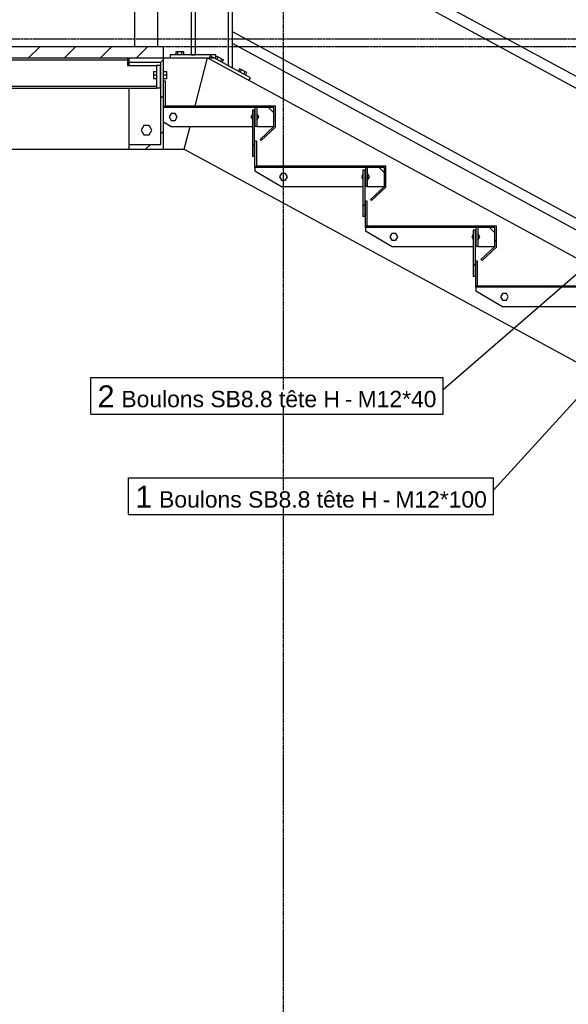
# Model space of a CAD drawing. Header units: millimetres. Extents: x 25 to 224619, y 20 to 11454.
# Tile 5 of 105: x 26947 to 28387, y 3365 to 5952. Entities that reach past the tile are written whole.
import ezdxf

# ---------------------------------------------------------------- set-up
doc = ezdxf.new("R2010")
doc.units = ezdxf.units.MM
doc.linetypes.add('DXK_LINE_DOT3', pattern=[5.9187, 2.979, -0.9799, 0.9799, -0.9799])
for name, color, linetype in [('ACIER_COUPE', 7, 'Continuous'), ('ACIER_HACHURES', 7, 'Continuous'), ('ACIER_VISIBLE', 7, 'Continuous'), ('BOULONS', 7, 'Continuous'), ('MAILLAGE', 7, 'Continuous'), ('REPERES', 7, 'Continuous')]:
    doc.layers.add(name, color=color, linetype=linetype)
doc.styles.add('Arial', font='arial.ttf', dxfattribs={"height": 0.2})

# ---------------------------------------------------------------- blocks, each defined once
blk = doc.blocks.new('GridLine-1649644-21065 - 20641')
at = {"layer": 'MAILLAGE', "color": 7, "linetype": 'DXK_LINE_DOT3'}
blk.add_line((24523.5, 5881.8), (33938.3, 5881.8), dxfattribs=at)
blk = doc.blocks.new('GridLine-1649644-21060 - 20641')
at = {"layer": 'MAILLAGE', "color": 7, "linetype": 'DXK_LINE_DOT3'}
blk.add_line((27639.5, 600), (27639.5, 7201.8), dxfattribs=at)
blk = doc.blocks.new('GridLine-1649644-21066 - 20641')
at = {"layer": 'MAILLAGE', "color": 7, "linetype": 'DXK_LINE_DOT3'}
blk.add_line((24523.5, 5901.8), (33938.3, 5901.8), dxfattribs=at)
blk = doc.blocks.new('Part-1649644-20782 - 20641')
at = {"layer": 'ACIER_HACHURES', "linetype": 'Continuous'}
h = blk.add_hatch(dxfattribs=at)
h.set_pattern_fill('', scale=21, style=0, pattern_type=0)
h.set_pattern_definition([(45, (28144.275, 5406.39), (-47.146, 47.146), [])])
h.paths.add_polyline_path([(28149.3, 5406.4), (28144.3, 5406.4), (28144.3, 5356.4), (28149.3, 5356.4)])
at = {"layer": 'ACIER_COUPE', "color": 136, "linetype": 'Continuous'}
for p, q in [((28149.3, 5406.4), (28144.3, 5406.4)), ((28144.3, 5406.4), (28144.3, 5356.4)), ((28149.3, 5406.4), (28149.3, 5356.4)), ((28149.3, 5356.4), (28144.3, 5356.4))]:
    blk.add_line(p, q, dxfattribs=at)
blk = doc.blocks.new('Part-1649644-20786 - 20641')
at = {"layer": 'ACIER_HACHURES', "linetype": 'Continuous'}
h = blk.add_hatch(dxfattribs=at)
h.set_pattern_fill('', scale=21, style=0, pattern_type=0)
h.set_pattern_definition([(45, (27854.275, 5564.02), (-47.146, 47.146), [])])
h.paths.add_polyline_path([(27859.3, 5564), (27854.3, 5564), (27854.3, 5514), (27859.3, 5514)])
at = {"layer": 'ACIER_COUPE', "color": 136, "linetype": 'Continuous'}
for p, q in [((27859.3, 5564), (27854.3, 5564)), ((27854.3, 5564), (27854.3, 5514)), ((27859.3, 5564), (27859.3, 5514)), ((27859.3, 5514), (27854.3, 5514))]:
    blk.add_line(p, q, dxfattribs=at)
blk = doc.blocks.new('Part-1649644-20665 - 20641')
at = {"layer": 'ACIER_VISIBLE', "color": 136, "linetype": 'Continuous'}
for p, q in [((27407.6, 5725.6), (27439.7, 5851.8)), ((27439.7, 5851.8), (31441.4, 3676.8)), ((27378.6, 5611.8), (27393.8, 5671.6)), ((27378.6, 5611.8), (31380.4, 3436.8))]:
    blk.add_line(p, q, dxfattribs=at)
blk = doc.blocks.new('Part-1649644-20790 - 20641')
at = {"layer": 'ACIER_HACHURES', "linetype": 'Continuous'}
h = blk.add_hatch(dxfattribs=at)
h.set_pattern_fill('', scale=21, style=0, pattern_type=0)
h.set_pattern_definition([(45, (27564.275, 5721.65), (-47.146, 47.146), [])])
h.paths.add_polyline_path([(27569.3, 5721.6), (27564.3, 5721.6), (27564.3, 5671.6), (27569.3, 5671.6)])
at = {"layer": 'ACIER_COUPE', "color": 136, "linetype": 'Continuous'}
for p, q in [((27569.3, 5721.6), (27564.3, 5721.6)), ((27564.3, 5721.6), (27564.3, 5671.6)), ((27569.3, 5721.6), (27569.3, 5671.6)), ((27569.3, 5671.6), (27564.3, 5671.6))]:
    blk.add_line(p, q, dxfattribs=at)
blk = doc.blocks.new('Part-1649644-20828 - 20641')
at = {"layer": 'ACIER_VISIBLE', "color": 136, "linetype": 'Continuous'}
for p, q in [((27854.3, 5406.4), (27854.3, 5397.4)), ((27854.3, 5397.4), (27924.3, 5356.4)), ((28194.3, 5392.4), (28180.3, 5406.4)), ((27924.3, 5356.4), (28137.5, 5356.4)), ((28142.5, 5356.4), (28144.3, 5356.4)), ((28149.3, 5356.4), (28194.3, 5356.4))]:
    blk.add_line(p, q, dxfattribs=at)
blk = doc.blocks.new('Bolt-1649644-20836 - 20641')
at = {"layer": 'BOULONS', "color": 7, "linetype": 'Continuous'}
for p, q in [((27344.1, 5705.6), (27338.9, 5696.6)), ((27338.9, 5696.6), (27344.1, 5687.6)), ((27354.5, 5705.6), (27344.1, 5705.6)), ((27359.7, 5696.6), (27354.5, 5705.6)), ((27354.5, 5687.6), (27359.7, 5696.6)), ((27344.1, 5687.6), (27354.5, 5687.6))]:
    blk.add_line(p, q, dxfattribs=at)
blk = doc.blocks.new('Part-1649644-20834 - 20641')
at = {"layer": 'ACIER_VISIBLE', "color": 136, "linetype": 'Continuous'}
for p, q in [((27614.3, 5707.6), (27600.3, 5721.6)), ((27324.3, 5683.4), (27344.3, 5671.6)), ((27344.3, 5671.6), (27557.5, 5671.6)), ((27562.5, 5671.6), (27564.3, 5671.6)), ((27569.3, 5671.6), (27614.3, 5671.6))]:
    blk.add_line(p, q, dxfattribs=at)
blk = doc.blocks.new('Part-1649644-20713 - 20641')
at = {"layer": 'ACIER_HACHURES', "linetype": 'Continuous'}
h = blk.add_hatch(dxfattribs=at)
h.set_pattern_fill('', scale=21, style=0, pattern_type=0)
h.set_pattern_definition([(45, (28148.275, 5252.76), (-47.146, 47.146), [])])
h.paths.add_polyline_path([(28488.3, 5252.8), (28148.3, 5252.8), (28148.3, 5318.7), (28144.3, 5318.7), (28144.3, 5248.8), (28484.3, 5248.8), (28484.3, 5198.2), (28447.9, 5164.3), (28450.6, 5161.4), (28488.3, 5196.4)])
at = {"layer": 'ACIER_COUPE', "color": 136, "linetype": 'Continuous'}
for p, q in [((28144.3, 5248.8), (28144.3, 5318.7)), ((28144.3, 5318.7), (28148.3, 5318.7)), ((28148.3, 5318.7), (28148.3, 5252.8)), ((28484.3, 5248.8), (28144.3, 5248.8)), ((28148.3, 5252.8), (28488.3, 5252.8)), ((28484.3, 5198.2), (28484.3, 5248.8)), ((28488.3, 5196.4), (28488.3, 5252.8)), ((28447.9, 5164.3), (28484.3, 5198.2)), ((28450.6, 5161.4), (28488.3, 5196.4)), ((28450.6, 5161.4), (28447.9, 5164.3))]:
    blk.add_line(p, q, dxfattribs=at)
blk = doc.blocks.new('Part-1649644-20715 - 20641')
at = {"layer": 'ACIER_HACHURES', "linetype": 'Continuous'}
h = blk.add_hatch(dxfattribs=at)
h.set_pattern_fill('', scale=21, style=0, pattern_type=0)
h.set_pattern_definition([(45, (27858.275, 5410.39), (-47.146, 47.146), [])])
h.paths.add_polyline_path([(28198.3, 5410.4), (27858.3, 5410.4), (27858.3, 5476.3), (27854.3, 5476.3), (27854.3, 5406.4), (28194.3, 5406.4), (28194.3, 5355.8), (28157.9, 5322), (28160.6, 5319), (28198.3, 5354)])
at = {"layer": 'ACIER_COUPE', "color": 136, "linetype": 'Continuous'}
for p, q in [((27854.3, 5406.4), (27854.3, 5476.3)), ((27854.3, 5476.3), (27858.3, 5476.3)), ((27858.3, 5476.3), (27858.3, 5410.4)), ((27858.3, 5410.4), (28198.3, 5410.4)), ((28198.3, 5354), (28198.3, 5410.4)), ((28194.3, 5406.4), (27854.3, 5406.4)), ((28194.3, 5355.8), (28194.3, 5406.4)), ((28157.9, 5322), (28194.3, 5355.8)), ((28160.6, 5319), (28198.3, 5354)), ((28160.6, 5319), (28157.9, 5322))]:
    blk.add_line(p, q, dxfattribs=at)
blk = doc.blocks.new('Part-1649644-20717 - 20641')
at = {"layer": 'ACIER_HACHURES', "linetype": 'Continuous'}
h = blk.add_hatch(dxfattribs=at)
h.set_pattern_fill('', scale=21, style=0, pattern_type=0)
h.set_pattern_definition([(45, (27568.275, 5568.02), (-47.146, 47.146), [])])
h.paths.add_polyline_path([(27908.3, 5568), (27568.3, 5568), (27568.3, 5633.9), (27564.3, 5633.9), (27564.3, 5564), (27904.3, 5564), (27904.3, 5513.4), (27867.9, 5479.6), (27870.6, 5476.7), (27908.3, 5511.7)])
at = {"layer": 'ACIER_COUPE', "color": 136, "linetype": 'Continuous'}
for p, q in [((27564.3, 5564), (27564.3, 5633.9)), ((27564.3, 5633.9), (27568.3, 5633.9)), ((27568.3, 5633.9), (27568.3, 5568)), ((27904.3, 5564), (27564.3, 5564)), ((27568.3, 5568), (27908.3, 5568)), ((27904.3, 5513.4), (27904.3, 5564)), ((27908.3, 5511.7), (27908.3, 5568)), ((27867.9, 5479.6), (27904.3, 5513.4)), ((27870.6, 5476.7), (27908.3, 5511.7)), ((27870.6, 5476.7), (27867.9, 5479.6))]:
    blk.add_line(p, q, dxfattribs=at)
blk = doc.blocks.new('Bolt-1649644-20832 - 20641')
at = {"layer": 'BOULONS', "color": 7, "linetype": 'Continuous'}
for p, q in [((27847.5, 5545.3), (27843.9, 5539)), ((27843.9, 5539), (27847.5, 5532.8)), ((27852.5, 5548), (27854.3, 5548)), ((27859.3, 5548), (27859.5, 5548)), ((27864.7, 5539), (27859.5, 5548)), ((27859.5, 5530), (27864.7, 5539)), ((27852.5, 5530), (27854.3, 5530)), ((27859.3, 5530), (27859.5, 5530))]:
    blk.add_line(p, q, dxfattribs=at)
blk = doc.blocks.new('Part-1649644-20719 - 20641')
at = {"layer": 'ACIER_HACHURES', "linetype": 'Continuous'}
h = blk.add_hatch(dxfattribs=at)
h.set_pattern_fill('', scale=21, style=0, pattern_type=0)
h.set_pattern_definition([(45, (27328.275, 5725.65), (-47.146, 47.146), [])])
h.paths.add_polyline_path([(27618.3, 5725.6), (27328.3, 5725.6), (27328.3, 5791.6), (27324.3, 5791.6), (27324.3, 5721.6), (27614.3, 5721.6), (27614.3, 5671.1), (27577.9, 5637.2), (27580.6, 5634.3), (27618.3, 5669.3)])
at = {"layer": 'ACIER_COUPE', "color": 136, "linetype": 'Continuous'}
for p, q in [((27324.3, 5721.6), (27324.3, 5791.6)), ((27324.3, 5791.6), (27328.3, 5791.6)), ((27328.3, 5791.6), (27328.3, 5725.6)), ((27614.3, 5721.6), (27324.3, 5721.6)), ((27328.3, 5725.6), (27618.3, 5725.6)), ((27614.3, 5671.1), (27614.3, 5721.6)), ((27618.3, 5669.3), (27618.3, 5725.6)), ((27577.9, 5637.2), (27614.3, 5671.1)), ((27580.6, 5634.3), (27618.3, 5669.3)), ((27580.6, 5634.3), (27577.9, 5637.2))]:
    blk.add_line(p, q, dxfattribs=at)
blk = doc.blocks.new('Part-1649644-20722 - 20641')
at = {"layer": 'ACIER_HACHURES', "linetype": 'Continuous'}
h = blk.add_hatch(dxfattribs=at)
h.set_pattern_fill('', scale=21, style=0, pattern_type=0)
h.set_pattern_definition([(45, (27234.277, 5851.85), (-47.146, 47.146), [])])
h.paths.add_polyline_path([(27324.3, 5851.8), (27234.3, 5851.8), (27234.3, 5839.3), (27317.3, 5839.3), (27317.3, 5624.3), (27234.3, 5624.3), (27234.3, 5611.8), (27324.3, 5611.8)])
at = {"layer": 'ACIER_COUPE', "color": 136, "linetype": 'Continuous'}
for p, q in [((27234.3, 5839.3), (27234.3, 5851.8)), ((27234.3, 5851.8), (27324.3, 5851.8)), ((27324.3, 5611.8), (27324.3, 5851.8)), ((27317.3, 5839.3), (27234.3, 5839.3)), ((27317.3, 5624.3), (27317.3, 5839.3)), ((27234.3, 5611.8), (27234.3, 5624.3)), ((27234.3, 5624.3), (27317.3, 5624.3)), ((27234.3, 5611.8), (27324.3, 5611.8))]:
    blk.add_line(p, q, dxfattribs=at)
blk = doc.blocks.new('Part-1649644-20723 - 20641')
at = {"layer": 'ACIER_VISIBLE', "color": 136, "linetype": 'Continuous'}
for p, q in [((27324.3, 5851.8), (27439.7, 5851.8)), ((27407.6, 5725.6), (27439.7, 5851.8)), ((25876.1, 5611.8), (25876.1, 5771.8)), ((27378.6, 5611.8), (27393.8, 5671.6)), ((25876.1, 5611.8), (27234.3, 5611.8)), ((27324.3, 5611.8), (27378.6, 5611.8))]:
    blk.add_line(p, q, dxfattribs=at)
blk = doc.blocks.new('Part-1649644-20740 - 20641')
at = {"layer": 'ACIER_VISIBLE', "color": 136, "linetype": 'Continuous'}
for p, q in [((27234.3, 5831.8), (27234.3, 5839.3)), ((27234.3, 5624.3), (27234.3, 5771.8))]:
    blk.add_line(p, q, dxfattribs=at)
blk = doc.blocks.new('Bolt-1649644-20741 - 20641')
at = {"layer": 'BOULONS', "color": 7, "linetype": 'Continuous'}
for p, q in [((27272.3, 5673.8), (27265.4, 5661.8)), ((27286.2, 5673.8), (27272.3, 5673.8)), ((27293.1, 5661.8), (27286.2, 5673.8)), ((27265.4, 5661.8), (27272.3, 5649.8)), ((27272.3, 5649.8), (27286.2, 5649.8)), ((27286.2, 5649.8), (27293.1, 5661.8))]:
    blk.add_line(p, q, dxfattribs=at)
blk = doc.blocks.new('Part-1649644-20781 - 20641')
at = {"layer": 'ACIER_HACHURES', "linetype": 'Continuous'}
h = blk.add_hatch(dxfattribs=at)
h.set_pattern_fill('', scale=21, style=0, pattern_type=0)
h.set_pattern_definition([(45, (28137.475, 5399.39), (-47.146, 47.146), [])])
h.paths.add_polyline_path([(28142.5, 5399.4), (28137.5, 5399.4), (28137.5, 5277.4), (28142.5, 5277.4)])
at = {"layer": 'ACIER_COUPE', "color": 136, "linetype": 'Continuous'}
for p, q in [((28142.5, 5399.4), (28137.5, 5399.4)), ((28137.5, 5399.4), (28137.5, 5277.4)), ((28142.5, 5399.4), (28142.5, 5277.4)), ((28142.5, 5277.4), (28137.5, 5277.4))]:
    blk.add_line(p, q, dxfattribs=at)
blk = doc.blocks.new('Part-1649644-20785 - 20641')
at = {"layer": 'ACIER_HACHURES', "linetype": 'Continuous'}
h = blk.add_hatch(dxfattribs=at)
h.set_pattern_fill('', scale=21, style=0, pattern_type=0)
h.set_pattern_definition([(45, (27847.475, 5557.02), (-47.146, 47.146), [])])
h.paths.add_polyline_path([(27852.5, 5557), (27847.5, 5557), (27847.5, 5435), (27852.5, 5435)])
at = {"layer": 'ACIER_COUPE', "color": 136, "linetype": 'Continuous'}
for p, q in [((27852.5, 5557), (27847.5, 5557)), ((27847.5, 5557), (27847.5, 5435)), ((27852.5, 5557), (27852.5, 5435)), ((27852.5, 5435), (27847.5, 5435))]:
    blk.add_line(p, q, dxfattribs=at)
blk = doc.blocks.new('Part-1649644-20789 - 20641')
at = {"layer": 'ACIER_HACHURES', "linetype": 'Continuous'}
h = blk.add_hatch(dxfattribs=at)
h.set_pattern_fill('', scale=21, style=0, pattern_type=0)
h.set_pattern_definition([(45, (27557.475, 5714.65), (-47.146, 47.146), [])])
h.paths.add_polyline_path([(27562.5, 5714.6), (27557.5, 5714.6), (27557.5, 5592.6), (27562.5, 5592.6)])
at = {"layer": 'ACIER_COUPE', "color": 136, "linetype": 'Continuous'}
for p, q in [((27562.5, 5714.6), (27557.5, 5714.6)), ((27557.5, 5714.6), (27557.5, 5592.6)), ((27562.5, 5714.6), (27562.5, 5592.6)), ((27562.5, 5592.6), (27557.5, 5592.6))]:
    blk.add_line(p, q, dxfattribs=at)
blk = doc.blocks.new('Part-1649644-20825 - 20641')
at = {"layer": 'ACIER_VISIBLE', "color": 136, "linetype": 'Continuous'}
for p, q in [((28144.3, 5248.8), (28144.3, 5239.8)), ((28144.3, 5239.8), (28214.3, 5198.8)), ((28484.3, 5234.8), (28470.3, 5248.8)), ((28214.3, 5198.8), (28427.5, 5198.8)), ((28432.5, 5198.8), (28434.3, 5198.8)), ((28439.3, 5198.8), (28484.3, 5198.8))]:
    blk.add_line(p, q, dxfattribs=at)
blk = doc.blocks.new('Bolt-1649644-20827 - 20641')
at = {"layer": 'BOULONS', "color": 7, "linetype": 'Continuous'}
for p, q in [((28214.1, 5232.8), (28208.9, 5223.8)), ((28224.5, 5232.8), (28214.1, 5232.8)), ((28229.7, 5223.8), (28224.5, 5232.8)), ((28208.9, 5223.8), (28214.1, 5214.8)), ((28214.1, 5214.8), (28224.5, 5214.8)), ((28224.5, 5214.8), (28229.7, 5223.8))]:
    blk.add_line(p, q, dxfattribs=at)
blk = doc.blocks.new('Bolt-1649644-20829 - 20641')
at = {"layer": 'BOULONS', "color": 7, "linetype": 'Continuous'}
for p, q in [((28137.5, 5387.6), (28133.9, 5381.4)), ((28142.5, 5390.4), (28144.3, 5390.4)), ((28149.3, 5390.4), (28149.5, 5390.4)), ((28154.7, 5381.4), (28149.5, 5390.4)), ((28133.9, 5381.4), (28137.5, 5375.2)), ((28142.5, 5372.4), (28144.3, 5372.4)), ((28149.3, 5372.4), (28149.5, 5372.4)), ((28149.5, 5372.4), (28154.7, 5381.4))]:
    blk.add_line(p, q, dxfattribs=at)
blk = doc.blocks.new('Bolt-1649644-20830 - 20641')
at = {"layer": 'BOULONS', "color": 7, "linetype": 'Continuous'}
for p, q in [((27924.1, 5390.4), (27918.9, 5381.4)), ((27934.5, 5390.4), (27924.1, 5390.4)), ((27939.7, 5381.4), (27934.5, 5390.4)), ((27918.9, 5381.4), (27924.1, 5372.4)), ((27924.1, 5372.4), (27934.5, 5372.4)), ((27934.5, 5372.4), (27939.7, 5381.4))]:
    blk.add_line(p, q, dxfattribs=at)
blk = doc.blocks.new('Part-1649644-20831 - 20641')
at = {"layer": 'ACIER_VISIBLE', "color": 136, "linetype": 'Continuous'}
for p, q in [((27564.3, 5564), (27564.3, 5555)), ((27904.3, 5550), (27890.3, 5564)), ((27564.3, 5555), (27634.3, 5514)), ((27634.3, 5514), (27847.5, 5514)), ((27852.5, 5514), (27854.3, 5514)), ((27859.3, 5514), (27904.3, 5514))]:
    blk.add_line(p, q, dxfattribs=at)
blk = doc.blocks.new('Bolt-1649644-20833 - 20641')
at = {"layer": 'BOULONS', "color": 7, "linetype": 'Continuous'}
for p, q in [((27634.1, 5548), (27628.9, 5539)), ((27628.9, 5539), (27634.1, 5530)), ((27644.5, 5548), (27634.1, 5548)), ((27649.7, 5539), (27644.5, 5548)), ((27644.5, 5530), (27649.7, 5539)), ((27634.1, 5530), (27644.5, 5530))]:
    blk.add_line(p, q, dxfattribs=at)
blk = doc.blocks.new('Bolt-1649644-20835 - 20641')
at = {"layer": 'BOULONS', "color": 7, "linetype": 'Continuous'}
for p, q in [((27557.5, 5702.9), (27553.9, 5696.6)), ((27553.9, 5696.6), (27557.5, 5690.4)), ((27562.5, 5705.6), (27564.3, 5705.6)), ((27569.3, 5705.7), (27569.5, 5705.7)), ((27574.7, 5696.7), (27569.5, 5705.7)), ((27569.5, 5687.7), (27574.7, 5696.7)), ((27562.5, 5687.6), (27564.3, 5687.6)), ((27569.3, 5687.7), (27569.5, 5687.7))]:
    blk.add_line(p, q, dxfattribs=at)
blk = doc.blocks.new('Part-1649644-21041 - 20641')
at = {"layer": 'ACIER_VISIBLE', "color": 136, "linetype": 'Continuous'}
for p, q in [((27397, 6739.6), (27397, 6649.1)), ((27397, 6739.6), (27407, 6734.1)), ((27407, 6734.1), (27407, 5859.8)), ((27397, 6649.1), (27407, 6649.1)), ((27397, 6649.1), (27397, 5859.8)), ((27397, 5859.8), (27407, 5859.8))]:
    blk.add_line(p, q, dxfattribs=at)
blk = doc.blocks.new('Bolt-1649644-21043 - 20641')
at = {"layer": 'BOULONS', "color": 7, "linetype": 'Continuous'}
for p, q in [((27377.4, 5867.3), (27356.6, 5867.3)), ((27356.6, 5867.3), (27356.6, 5859.8)), ((27361.8, 5859.8), (27361.8, 5867.3)), ((27372.2, 5859.8), (27372.2, 5867.3)), ((27377.4, 5859.8), (27377.4, 5867.3))]:
    blk.add_line(p, q, dxfattribs=at)
blk = doc.blocks.new('Part-1649644-20941 - 20641')
at = {"layer": 'ACIER_HACHURES', "linetype": 'Continuous'}
h = blk.add_hatch(dxfattribs=at)
h.set_pattern_fill('', scale=21, style=0, pattern_type=0)
h.set_pattern_definition([(45, (25774.277, 5881.85), (-47.1463, 47.1463), [])])
h.paths.add_polyline_path([(27324.3, 5881.8), (25774.3, 5881.8), (25774.3, 5851.8), (27324.3, 5851.8)])
at = {"layer": 'ACIER_COUPE', "color": 136, "linetype": 'Continuous'}
for p, q in [((25774.3, 5851.8), (25774.3, 5881.8)), ((25774.3, 5881.8), (27324.3, 5881.8)), ((27324.3, 5851.8), (27324.3, 5881.8)), ((25774.3, 5851.8), (27324.3, 5851.8))]:
    blk.add_line(p, q, dxfattribs=at)
blk = doc.blocks.new('Part-1649644-20943 - 20641')
at = {"layer": 'ACIER_VISIBLE', "color": 136, "linetype": 'Continuous'}
for p, q in [((25876.1, 5846.8), (25876.1, 5851.8)), ((27229.3, 5851.8), (27229.3, 5831.8)), ((25876.1, 5846.6), (27229.3, 5846.6)), ((27229.3, 5831.8), (27305.5, 5831.8)), ((25876.1, 5777), (27305.5, 5777)), ((25876.1, 5771.8), (25876.1, 5776.8)), ((25876.1, 5771.8), (27305.5, 5771.8))]:
    blk.add_line(p, q, dxfattribs=at)
blk = doc.blocks.new('Part-1649644-20964 - 20641')
at = {"layer": 'ACIER_VISIBLE', "color": 136, "linetype": 'Continuous'}
for p, q in [((27315.5, 5831.8), (27305.5, 5831.8)), ((27305.5, 5831.8), (27305.5, 5771.8)), ((27315.5, 5831.8), (27315.5, 5771.8)), ((27315.5, 5771.8), (27305.5, 5771.8))]:
    blk.add_line(p, q, dxfattribs=at)
blk = doc.blocks.new('Bolt-1649644-20965 - 20641')
at = {"layer": 'BOULONS', "color": 7, "linetype": 'Continuous'}
for p, q in [((27298, 5815.8), (27298, 5797.8)), ((27298, 5815.8), (27305.5, 5815.8)), ((27298, 5806.8), (27305.5, 5806.8)), ((27298, 5797.8), (27305.5, 5797.8)), ((27315.5, 5812.8), (27317.3, 5812.8)), ((27315.5, 5800.8), (27317.3, 5800.8)), ((27324.3, 5815.8), (27331.8, 5815.8)), ((27324.3, 5806.8), (27331.8, 5806.8)), ((27324.3, 5797.8), (27331.8, 5797.8)), ((27331.8, 5815.8), (27331.8, 5797.8))]:
    blk.add_line(p, q, dxfattribs=at)
blk = doc.blocks.new('Bolt-1649644-20968 - 20641')
at = {"layer": 'BOULONS', "color": 7, "linetype": 'Continuous'}
for p, q in [((27315.5, 5812.8), (27317.3, 5812.8)), ((27315.5, 5800.8), (27317.3, 5800.8)), ((27324.3, 5815.8), (27331.8, 5815.8)), ((27324.3, 5806.8), (27331.8, 5806.8)), ((27324.3, 5797.8), (27331.8, 5797.8)), ((27331.8, 5815.8), (27331.8, 5797.8))]:
    blk.add_line(p, q, dxfattribs=at)
blk = doc.blocks.new('Part-1649644-20973 - 20641')
at = {"layer": 'ACIER_VISIBLE', "color": 136, "linetype": 'Continuous'}
for p, q in [((27494.7, 5831.1), (27494.7, 6686.5)), ((27494.7, 6686.5), (27504.7, 6681)), ((27504.7, 6681), (27504.7, 5825.6)), ((27494.7, 6616.5), (27504.7, 6616.5)), ((27494.7, 5831.1), (27504.7, 5825.6))]:
    blk.add_line(p, q, dxfattribs=at)
blk = doc.blocks.new('Part-1649644-20987 - 20641')
at = {"layer": 'ACIER_VISIBLE', "color": 136, "linetype": 'Continuous'}
for p, q in [((27446.9, 5857), (27443.1, 5850)), ((27552.4, 5799.7), (27446.9, 5857)), ((27548.5, 5792.7), (27552.4, 5799.7))]:
    blk.add_line(p, q, dxfattribs=at)
blk = doc.blocks.new('Bolt-1649644-20988 - 20641')
at = {"layer": 'BOULONS', "color": 7, "linetype": 'Continuous'}
for p, q in [((27459.8, 5850), (27460.8, 5851.8)), ((27462, 5854.1), (27463.3, 5856.6)), ((27463.3, 5856.6), (27481.6, 5846.7)), ((27464.3, 5847.5), (27467.9, 5854.1)), ((27473.5, 5842.6), (27477, 5849.2)), ((27478, 5840.1), (27481.6, 5846.7)), ((27524.9, 5823.2), (27521.3, 5816.6)), ((27543.1, 5813.3), (27524.9, 5823.2)), ((27525.8, 5814.1), (27529.4, 5820.7)), ((27535, 5809.1), (27538.5, 5815.7)), ((27539.5, 5806.7), (27543.1, 5813.3))]:
    blk.add_line(p, q, dxfattribs=at)
blk = doc.blocks.new('Part-1649644-21006 - 20641')
at = {"layer": 'ACIER_VISIBLE', "color": 136, "linetype": 'Continuous'}
for p, q in [((27286.3, 6870.8), (27292.4, 6870.8)), ((27286.5, 6871.2), (27292.3, 6871.2)), ((27292.3, 6871.2), (27297.9, 6848.1)), ((27249.3, 6801.2), (27254.8, 6824.2)), ((27249.3, 5881.8), (27249.3, 6801.2)), ((27309.3, 5881.8), (27309.3, 6787.2))]:
    blk.add_line(p, q, dxfattribs=at)
blk = doc.blocks.new('Part-1649644-21022 - 20641')
at = {"layer": 'ACIER_VISIBLE', "color": 136, "linetype": 'Continuous'}
for p, q in [((27511.1, 6290.3), (28467.6, 5770.5)), ((27504.7, 6263.2), (28467.6, 5739.8))]:
    blk.add_line(p, q, dxfattribs=at)
blk = doc.blocks.new('Part-1649644-21024 - 20641')
at = {"layer": 'ACIER_VISIBLE', "color": 136, "linetype": 'Continuous'}
for p, q in [((27506.1, 5920), (27504.7, 5917.4)), ((27506.1, 5920), (28467.6, 5397.4)), ((27494.7, 5899), (27493.2, 5896.4)), ((27493.2, 5896.4), (27494.7, 5895.6)), ((27504.7, 5890.2), (28467.6, 5366.8))]:
    blk.add_line(p, q, dxfattribs=at)
blk = doc.blocks.new('Part-1649644-21042 - 20641')
at = {"layer": 'ACIER_VISIBLE', "color": 136, "linetype": 'Continuous'}
for p, q in [((27462, 5859.8), (27342, 5859.8)), ((27342, 5859.8), (27342, 5851.8)), ((27439.7, 5851.8), (27462, 5851.8)), ((27462, 5851.8), (27462, 5859.8))]:
    blk.add_line(p, q, dxfattribs=at)
blk = doc.blocks.new('Mark-1649644-34824 - 20641')
at = {"layer": 'REPERES', "color": 7, "linetype": 'Continuous'}
for p, q in [((28509.3, 5066.1), (28191.1, 4715.9)), ((27232.1, 4747.9), (28191.1, 4747.9)), ((27232.1, 4651.9), (27232.1, 4747.9)), ((28191.1, 4651.9), (28191.1, 4747.9)), ((27232.1, 4651.9), (28191.1, 4651.9))]:
    blk.add_line(p, q, dxfattribs=at)
at = {"color": 0}
for points in [[(27294.6, 4669.9), (27294.6, 4729.9), (27250.1, 4729.9), (27250.1, 4669.9)], [(27886, 4669.9), (27886, 4714.9), (27312.6, 4714.9), (27312.6, 4669.9)], [(27919.5, 4669.9), (27919.5, 4714.9), (27899.5, 4714.9), (27899.5, 4669.9)], [(28173.1, 4669.9), (28173.1, 4714.9), (27933, 4714.9), (27933, 4669.9)]]:
    blk.add_wipeout(points, dxfattribs=at).dxf.layer = 'REPERES'
for points in [[(27294.6, 4669.9), (27294.6, 4729.9), (27250.1, 4729.9), (27250.1, 4669.9)], [(27886, 4669.9), (27886, 4714.9), (27312.6, 4714.9), (27312.6, 4669.9)], [(27919.5, 4669.9), (27919.5, 4714.9), (27899.5, 4714.9), (27899.5, 4669.9)], [(28173.1, 4669.9), (28173.1, 4714.9), (27933, 4714.9), (27933, 4669.9)]]:
    blk.add_wipeout(points, dxfattribs=at).dxf.layer = 'REPERES'
at = {"layer": 'REPERES', "color": 136, "style": 'Arial'}
for s, height, p in [('1', 57.3, (27250.1, 4669.9)), ('Boulons SB8.8 tête H', 42.979, (27312.6, 4669.9)), ('M12*100', 42.98, (27933, 4669.9)), ('-', 43, (27899.5, 4669.9))]:
    blk.add_text(s, height=height, dxfattribs=at).set_placement(p)
blk = doc.blocks.new('Mark-1649644-34829 - 20641')
at = {"layer": 'REPERES', "color": 7, "linetype": 'Continuous'}
for p, q in [((28436.9, 5307.2), (28058.7, 4979.7)), ((27133.1, 5011.7), (28058.7, 5011.7)), ((27133.1, 4915.7), (27133.1, 5011.7)), ((28058.7, 4915.7), (28058.7, 5011.7)), ((27133.1, 4915.7), (28058.7, 4915.7))]:
    blk.add_line(p, q, dxfattribs=at)
at = {"color": 0}
for points in [[(27195.6, 4933.7), (27195.6, 4993.7), (27151.1, 4993.7), (27151.1, 4933.7)], [(27787, 4933.7), (27787, 4978.7), (27213.6, 4978.7), (27213.6, 4933.7)], [(27820.5, 4933.7), (27820.5, 4978.7), (27800.5, 4978.7), (27800.5, 4933.7)], [(28040.7, 4933.7), (28040.7, 4978.7), (27834, 4978.7), (27834, 4933.7)]]:
    blk.add_wipeout(points, dxfattribs=at).dxf.layer = 'REPERES'
for points in [[(27195.6, 4933.7), (27195.6, 4993.7), (27151.1, 4993.7), (27151.1, 4933.7)], [(27787, 4933.7), (27787, 4978.7), (27213.6, 4978.7), (27213.6, 4933.7)], [(27820.5, 4933.7), (27820.5, 4978.7), (27800.5, 4978.7), (27800.5, 4933.7)], [(28040.7, 4933.7), (28040.7, 4978.7), (27834, 4978.7), (27834, 4933.7)]]:
    blk.add_wipeout(points, dxfattribs=at).dxf.layer = 'REPERES'
at = {"layer": 'REPERES', "color": 136, "style": 'Arial'}
for s, height, p in [('2', 57.3, (27151.1, 4933.7)), ('Boulons SB8.8 tête H', 42.979, (27213.6, 4933.7)), ('M12*40', 42.98, (27834, 4933.7)), ('-', 43, (27800.5, 4933.7))]:
    blk.add_text(s, height=height, dxfattribs=at).set_placement(p)

msp = doc.modelspace()

# ---------------------------------------------------------------- block references
for name in ['GridLine-1649644-21060 - 20641', 'Part-1649644-21006 - 20641', 'Part-1649644-21041 - 20641', 'Part-1649644-20973 - 20641', 'Part-1649644-21022 - 20641', 'GridLine-1649644-21066 - 20641', 'GridLine-1649644-21065 - 20641', 'Part-1649644-21024 - 20641', 'Part-1649644-20941 - 20641', 'Part-1649644-20723 - 20641', 'Part-1649644-20943 - 20641', 'Part-1649644-20722 - 20641', 'Part-1649644-21042 - 20641', 'Bolt-1649644-21043 - 20641', 'Part-1649644-20665 - 20641', 'Part-1649644-20987 - 20641', 'Bolt-1649644-20988 - 20641', 'Part-1649644-20740 - 20641', 'Part-1649644-20964 - 20641', 'Bolt-1649644-20965 - 20641', 'Bolt-1649644-20968 - 20641', 'Part-1649644-20719 - 20641', 'Part-1649644-20834 - 20641', 'Part-1649644-20790 - 20641', 'Bolt-1649644-20836 - 20641', 'Bolt-1649644-20835 - 20641', 'Part-1649644-20789 - 20641', 'Bolt-1649644-20741 - 20641', 'Part-1649644-20717 - 20641', 'Part-1649644-20831 - 20641', 'Part-1649644-20786 - 20641', 'Bolt-1649644-20833 - 20641', 'Bolt-1649644-20832 - 20641', 'Part-1649644-20785 - 20641', 'Part-1649644-20715 - 20641', 'Part-1649644-20828 - 20641', 'Bolt-1649644-20830 - 20641', 'Bolt-1649644-20829 - 20641', 'Part-1649644-20781 - 20641', 'Part-1649644-20782 - 20641', 'Part-1649644-20713 - 20641', 'Part-1649644-20825 - 20641', 'Bolt-1649644-20827 - 20641']:
    msp.add_blockref(name, (0, 0))

# ---------------------------------------------------------------- next in the draw order: block references
msp.add_blockref('Mark-1649644-34824 - 20641', (0, 0))

# ---------------------------------------------------------------- next in the draw order: block references
msp.add_blockref('Mark-1649644-34829 - 20641', (0, 0))

doc.saveas('drawing.dxf')
